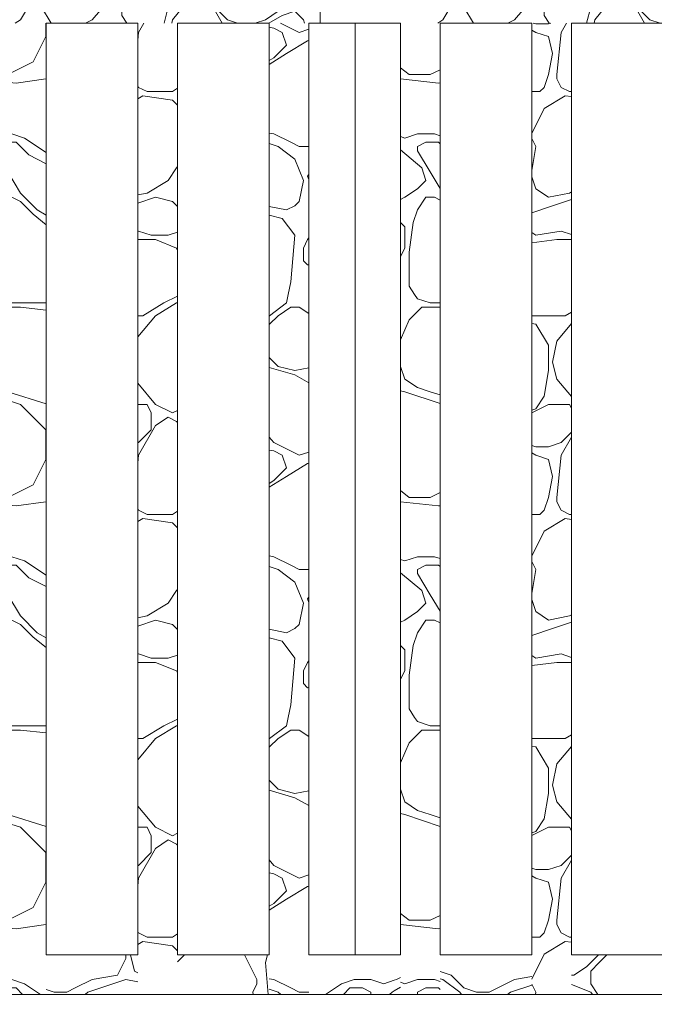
# Model space of a CAD drawing. Header units: millimetres. Extents: x -4481 to 79246, y -53000 to 18468.
# Tile 14 of 48: x 34604 to 35245, y 3550 to 4543. Entities that reach past the tile are written whole.
import ezdxf

# ---------------------------------------------------------------- set-up
doc = ezdxf.new("R2010")
doc.units = ezdxf.units.MM
doc.header["$MEASUREMENT"] = 0
for name, color, linetype in [('Nouveau_2D - Cotations pour 100ème', 7, 'Continuous'), ('Nouveau__Constr - Poteaux', 7, 'Continuous'), ('Nouveau__Constr - Poutres', 7, 'Continuous'), ('Nouveau__Murs int non porteurs - Cloisons', 7, 'Continuous')]:
    doc.layers.add(name, color=color, linetype=linetype)
doc.styles.add('STYLE_GENERE_2', font='arial.ttf')
doc.dimstyles.new('STYLE_GENERE__2', dxfattribs={"dimtxt": 300, "dimasz": 190, "dimexe": 0.18, "dimexo": 21916.318027, "dimgap": 0, "dimtad": 1, "dimlfac": 0.001, "dimzin": 0, "dimdsep": 46, "dimtxsty": 'STYLE_GENERE_2', "dimblk": 'ARROWHEAD_6', "dimblk1": 'ARROWHEAD_6', "dimblk2": 'ARROWHEAD_6', "dimcen": 0.09, "dimclrd": 7, "dimclre": 7, "dimclrt": 7, "dimazin": 0, "dimtfac": 1, "dimtdec": 4, "dimtmove": 0, "dimatfit": 3, "dimfxl": 0, "dimtolj": 1, "dimtzin": 0, "dimarcsym": 0})
doc.dimstyles.new('STYLE_GENERE__3', dxfattribs={"dimtxt": 300, "dimasz": 190, "dimexe": 0.18, "dimexo": 21959.829925, "dimgap": 0, "dimtad": 1, "dimlfac": 0.001, "dimzin": 0, "dimdsep": 46, "dimtxsty": 'STYLE_GENERE_2', "dimblk": 'ARROWHEAD_6', "dimblk1": 'ARROWHEAD_6', "dimblk2": 'ARROWHEAD_6', "dimcen": 0.09, "dimclrd": 7, "dimclre": 7, "dimclrt": 7, "dimazin": 0, "dimtfac": 1, "dimtdec": 4, "dimtmove": 0, "dimatfit": 3, "dimfxl": 0, "dimtolj": 1, "dimtzin": 0, "dimarcsym": 0})
doc.dimstyles.new('STYLE_GENERE__4', dxfattribs={"dimtxt": 300, "dimasz": 190, "dimexe": 0.18, "dimexo": 28568.917041, "dimgap": 0, "dimtad": 1, "dimlfac": 0.001, "dimzin": 0, "dimdsep": 46, "dimtxsty": 'STYLE_GENERE_2', "dimblk": 'ARROWHEAD_6', "dimblk1": 'ARROWHEAD_6', "dimblk2": 'ARROWHEAD_6', "dimcen": 0.09, "dimclrd": 7, "dimclre": 7, "dimclrt": 7, "dimazin": 0, "dimtfac": 1, "dimtdec": 4, "dimtmove": 0, "dimatfit": 3, "dimfxl": 0, "dimtolj": 1, "dimtzin": 0, "dimarcsym": 0})
doc.dimstyles.new('STYLE_GENERE__6', dxfattribs={"dimtxt": 350, "dimasz": 190, "dimexe": 0.18, "dimexo": 30247.210424, "dimgap": 0, "dimtad": 1, "dimlfac": 0.001, "dimzin": 0, "dimdsep": 46, "dimtxsty": 'STYLE_GENERE_2', "dimblk": 'ARROWHEAD_6', "dimblk1": 'ARROWHEAD_6', "dimblk2": 'ARROWHEAD_6', "dimcen": 0.09, "dimclrd": 1, "dimclre": 1, "dimclrt": 1, "dimazin": 0, "dimtfac": 1, "dimtdec": 4, "dimtmove": 0, "dimatfit": 3, "dimfxl": 0, "dimtolj": 1, "dimtzin": 0, "dimarcsym": 0})

# ---------------------------------------------------------------- blocks, each defined once
blk = doc.blocks.new('Élément de coupe_146')
at = {"layer": 'Nouveau__Murs int non porteurs - Cloisons', "color": 7, "linetype": 'Continuous', "lineweight": 5}
blk.add_line((34943, 3600), (34943, 4540), dxfattribs=at)
blk = doc.blocks.new('*X292')
at = {"layer": 'Nouveau__Constr - Poutres', "color": 7, "linetype": 'Continuous', "lineweight": 13}
for p, q in [((34279.6, 4580), (34276.25, 4573.29)), ((34280.51, 4569.03), (34284.17, 4580)), ((34327.32, 4580), (34331.71, 4569.03)), ((34353.04, 4573.29), (34339.63, 4580)), ((34366.45, 4580), (34353.04, 4573.29)), ((34374.37, 4573.29), (34377.72, 4580)), ((34403.62, 4580), (34425.56, 4569.03)), ((34411.14, 4580), (34412.76, 4577.56)), ((34472.62, 4580), (34451.16, 4573.29)), ((34493.82, 4569.03), (34504.79, 4580)), ((34617.54, 4580), (34617.54, 4573.29)), ((34621.8, 4573.29), (34621.8, 4580)), ((34706.21, 4580), (34702.86, 4573.29)), ((34707.13, 4569.03), (34710.78, 4580)), ((34753.93, 4580), (34758.32, 4569.03)), ((34779.65, 4573.29), (34766.24, 4580)), ((34793.06, 4580), (34779.65, 4573.29)), ((34800.98, 4573.29), (34804.33, 4580)), ((34830.23, 4580), (34852.18, 4569.03)), ((34837.75, 4580), (34839.38, 4577.56)), ((34899.23, 4580), (34877.77, 4573.29)), ((34920.43, 4569.03), (34931.4, 4580)), ((35044.15, 4580), (35044.15, 4573.29)), ((35048.42, 4573.29), (35048.42, 4580)), ((35132.83, 4580), (35129.47, 4573.29)), ((35133.74, 4569.03), (35137.4, 4580)), ((35180.55, 4580), (35184.93, 4569.03)), ((35206.26, 4573.29), (35192.85, 4580)), ((35219.67, 4580), (35206.26, 4573.29)), ((35227.59, 4573.29), (35230.95, 4580)), ((35256.85, 4580), (35278.79, 4569.03)), ((35264.36, 4580), (35265.99, 4577.56)), ((35325.84, 4580), (35304.39, 4573.29)), ((35347.05, 4569.03), (35358.02, 4580)), ((34276.25, 4573.3), (34250.65, 4543.43)), ((34374.37, 4556.23), (34374.37, 4573.29)), ((34412.76, 4577.56), (34425.56, 4573.29)), ((34451.16, 4573.29), (34425.56, 4573.29)), ((34617.54, 4573.29), (34617.54, 4564.76)), ((34626.07, 4556.23), (34621.8, 4573.29)), ((34702.86, 4573.3), (34677.26, 4543.43)), ((34800.98, 4556.23), (34800.98, 4573.29)), ((34839.38, 4577.56), (34852.18, 4573.29)), ((34877.77, 4573.29), (34852.18, 4573.29)), ((35044.15, 4573.29), (35044.15, 4564.76)), ((35052.68, 4556.23), (35048.42, 4573.29)), ((35129.47, 4573.3), (35103.88, 4543.43)), ((35227.59, 4556.23), (35227.59, 4573.29)), ((35265.99, 4577.56), (35278.79, 4573.29)), ((35304.39, 4573.29), (35278.79, 4573.29)), ((34280.51, 4547.7), (34280.51, 4569.03)), ((34331.71, 4569.03), (34327.44, 4556.23)), ((34348.77, 4564.76), (34331.71, 4543.43)), ((34357.3, 4569.03), (34348.77, 4564.76)), ((34370.1, 4560.5), (34357.3, 4569.03)), ((34381.81, 4540), (34370.1, 4560.5)), ((34425.56, 4569.03), (34438.36, 4560.5)), ((34438.36, 4560.5), (34438.36, 4556.23)), ((34481.02, 4556.23), (34493.82, 4569.03)), ((34617.54, 4564.76), (34604.74, 4543.43)), ((34707.13, 4547.7), (34707.13, 4569.03)), ((34758.32, 4569.03), (34754.05, 4556.23)), ((34775.39, 4564.76), (34758.32, 4543.43)), ((34783.92, 4569.03), (34775.38, 4564.76)), ((34796.72, 4560.5), (34783.92, 4569.03)), ((34808.43, 4540), (34796.71, 4560.5)), ((34852.18, 4569.03), (34864.97, 4560.5)), ((34864.97, 4560.5), (34864.97, 4556.23)), ((34907.63, 4556.23), (34920.43, 4569.03)), ((35044.15, 4564.76), (35031.35, 4543.43)), ((35133.74, 4547.7), (35133.74, 4569.03)), ((35184.93, 4569.03), (35180.67, 4556.23)), ((35202, 4564.76), (35184.93, 4543.43)), ((35210.53, 4569.03), (35202, 4564.76)), ((35223.33, 4560.5), (35210.53, 4569.03)), ((35235.04, 4540), (35223.33, 4560.5)), ((35278.79, 4569.03), (35291.59, 4560.5)), ((35291.59, 4560.5), (35291.59, 4556.23)), ((35334.25, 4556.23), (35347.05, 4569.03)), ((34327.44, 4556.23), (34323.38, 4540)), ((34387.17, 4543.43), (34374.37, 4556.23)), ((34438.36, 4551.96), (34425.56, 4543.43)), ((34438.36, 4556.23), (34438.36, 4551.96)), ((34442.63, 4547.7), (34455.42, 4551.96)), ((34455.42, 4551.96), (34463.96, 4543.43)), ((34481.02, 4540), (34481.02, 4556.23)), ((34635.81, 4540), (34626.07, 4556.23)), ((34626.07, 4556.23), (34635.81, 4540)), ((34754.05, 4556.23), (34750, 4540)), ((34813.78, 4543.43), (34800.98, 4556.23)), ((34864.97, 4551.96), (34852.18, 4543.43)), ((34864.97, 4556.23), (34864.97, 4551.96)), ((34869.24, 4547.7), (34882.04, 4551.96)), ((34882.04, 4551.96), (34890.57, 4543.43)), ((34907.63, 4540), (34907.63, 4556.23)), ((35062.42, 4540), (35052.68, 4556.23)), ((35052.68, 4556.23), (35062.42, 4540)), ((35180.67, 4556.23), (35176.61, 4540)), ((35240.39, 4543.43), (35227.59, 4556.23)), ((35291.59, 4551.96), (35278.79, 4543.43)), ((35291.59, 4556.23), (35291.59, 4551.96)), ((35295.85, 4547.7), (35308.65, 4551.96)), ((35308.65, 4551.96), (35317.18, 4543.43)), ((35334.25, 4540), (35334.25, 4556.23)), ((34243.79, 4540), (34250.65, 4543.43)), ((34285.65, 4540), (34280.51, 4547.7)), ((34331.71, 4543.43), (34331.02, 4540)), ((34397.46, 4540), (34387.17, 4543.43)), ((34425.56, 4543.43), (34415.27, 4540)), ((34429.15, 4540), (34442.62, 4547.7)), ((34463.96, 4543.43), (34464.94, 4540)), ((34604.74, 4543.43), (34599.59, 4540)), ((34670.4, 4540), (34677.26, 4543.43)), ((34712.26, 4540), (34707.13, 4547.7)), ((34758.32, 4543.43), (34757.63, 4540)), ((34824.08, 4540), (34813.78, 4543.43)), ((34852.18, 4543.43), (34841.88, 4540)), ((34855.77, 4540), (34869.24, 4547.7)), ((34890.57, 4543.43), (34891.55, 4540)), ((35031.35, 4543.43), (35026.2, 4540)), ((35097.01, 4540), (35103.88, 4543.43)), ((35138.87, 4540), (35133.74, 4547.7)), ((35184.93, 4543.43), (35184.25, 4540)), ((35250.69, 4540), (35240.39, 4543.43)), ((35278.79, 4543.43), (35268.49, 4540)), ((35282.38, 4540), (35295.85, 4547.7)), ((35317.18, 4543.43), (35318.16, 4540))]:
    blk.add_line(p, q, dxfattribs=at)
blk = doc.blocks.new('Élément de coupe_263')
at = {"layer": 'Nouveau__Constr - Poutres', "color": 7, "linetype": 'Continuous', "lineweight": 13}
for p, q in [((34723.38, 4540), (34630.79, 4540)), ((34855.97, 4540), (34763.38, 4540)), ((34988.56, 4540), (34895.97, 4540)), ((35121.16, 4540), (35028.56, 4540)), ((35253.75, 4540), (35161.16, 4540))]:
    blk.add_line(p, q, dxfattribs=at)
at = {"layer": 'Nouveau__Constr - Poutres', "lineweight": 0}
blk.add_blockref('*X292', (0, 0), dxfattribs=at)
blk = doc.blocks.new('*X314')
at = {"layer": 'Nouveau__Constr - Poutres', "color": 7, "linetype": 'Continuous', "lineweight": 13}
for p, q in [((35188.58, 3600), (35176.4, 3587.82)), ((35189.2, 3592.08), (35197.12, 3600)), ((35163.6, 3579.29), (35176.4, 3587.82)), ((35180.67, 3583.55), (35189.2, 3592.08)), ((35161.16, 3579.29), (35163.6, 3579.29)), ((35180.67, 3570.75), (35180.67, 3583.55)), ((35161.16, 3570.03), (35180.67, 3562.22)), ((35187.84, 3560), (35180.67, 3570.75)), ((35180.67, 3562.22), (35182.44, 3560))]:
    blk.add_line(p, q, dxfattribs=at)
blk = doc.blocks.new('*X315')
at = {"layer": 'Nouveau__Constr - Poutres', "color": 7, "linetype": 'Continuous', "lineweight": 13}
for p, q in [((35039.89, 3579.29), (35028.56, 3583.06)), ((35052.68, 3566.49), (35039.89, 3579.29)), ((35121.16, 3577.9), (35103.88, 3575.02)), ((35028.56, 3575.72), (35031.35, 3575.02)), ((35031.35, 3575.02), (35048.42, 3562.22)), ((35065.48, 3562.22), (35052.68, 3566.49)), ((35086.81, 3566.49), (35078.28, 3562.22)), ((35103.88, 3575.02), (35086.81, 3566.49)), ((35099.61, 3562.22), (35121.16, 3569.4)), ((35048.42, 3562.22), (35050.08, 3560)), ((35078.28, 3562.22), (35065.48, 3562.22)), ((35096.65, 3560), (35099.61, 3562.22))]:
    blk.add_line(p, q, dxfattribs=at)
blk = doc.blocks.new('*X316')
at = {"layer": 'Nouveau__Constr - Poutres', "color": 7, "linetype": 'Continuous', "lineweight": 13}
for p, q in [((34984.43, 3575.02), (34988.56, 3577.09)), ((34928.97, 3570.75), (34912.84, 3560)), ((34941.76, 3575.02), (34928.97, 3570.75)), ((34931.01, 3560), (34937.5, 3566.49)), ((34937.5, 3566.49), (34950.3, 3566.49)), ((34958.83, 3575.02), (34941.76, 3575.02)), ((34950.3, 3566.49), (34958.83, 3562.22)), ((34971.63, 3570.75), (34958.83, 3575.02)), ((34971.63, 3570.75), (34982.29, 3574.31)), ((34982.29, 3574.31), (34984.43, 3575.02)), ((34982.29, 3563.5), (34988.56, 3567.26)), ((34958.83, 3562.22), (34958.83, 3560)), ((34977.49, 3560), (34980.16, 3562.22)), ((34980.16, 3562.22), (34982.29, 3563.5))]:
    blk.add_line(p, q, dxfattribs=at)
blk = doc.blocks.new('*X317')
at = {"layer": 'Nouveau__Constr - Poutres', "color": 7, "linetype": 'Continuous', "lineweight": 13}
for p, q in [((34763.38, 3592.88), (34770.5, 3600)), ((34831.15, 3600), (34843.64, 3575.02)), ((34854.15, 3600), (34852.18, 3592.08)), ((34852.18, 3592.08), (34854.85, 3560)), ((34843.64, 3570.75), (34839.38, 3562.22)), ((34843.64, 3575.02), (34843.64, 3570.75)), ((34839.38, 3562.22), (34839.75, 3560))]:
    blk.add_line(p, q, dxfattribs=at)
blk = doc.blocks.new('*X318')
at = {"layer": 'Nouveau__Constr - Poutres', "color": 7, "linetype": 'Continuous', "lineweight": 13}
for p, q in [((34711.39, 3596.35), (34702.86, 3579.29)), ((34711.39, 3600), (34711.39, 3596.35)), ((34715.81, 3600), (34719.93, 3583.55)), ((34702.86, 3579.29), (34677.27, 3575.02)), ((34719.93, 3583.55), (34723.38, 3581.83)), ((34660.2, 3566.49), (34651.67, 3562.22)), ((34677.26, 3575.02), (34660.2, 3566.49)), ((34673, 3562.22), (34711.39, 3575.02)), ((34711.39, 3575.02), (34723.38, 3572.62)), ((34638.87, 3562.22), (34630.79, 3564.92)), ((34651.67, 3562.22), (34638.87, 3562.22)), ((34670.04, 3560), (34673, 3562.22))]:
    blk.add_line(p, q, dxfattribs=at)
blk = doc.blocks.new('Élément de coupe_264')
at = {"layer": 'Nouveau__Constr - Poutres', "color": 7, "linetype": 'Continuous', "lineweight": 13}
for p, q in [((34723.38, 3600), (34630.79, 3600)), ((34855.97, 3600), (34763.38, 3600)), ((34988.56, 3600), (34895.97, 3600)), ((35121.16, 3600), (35028.56, 3600)), ((35253.75, 3600), (35161.16, 3600)), ((34723.38, 3560), (34630.79, 3560)), ((34855.97, 3560), (34763.38, 3560)), ((34988.56, 3560), (34895.97, 3560)), ((35121.16, 3560), (35028.56, 3560)), ((35253.75, 3560), (35161.16, 3560))]:
    blk.add_line(p, q, dxfattribs=at)
at = {"layer": 'Nouveau__Constr - Poutres', "lineweight": 0}
for name in ['*X318', '*X317', '*X314', '*X316', '*X315']:
    blk.add_blockref(name, (0, 0), dxfattribs=at)
blk = doc.blocks.new('*X328')
at = {"layer": 'Nouveau__Constr - Poteaux', "color": 7, "linetype": 'Continuous', "lineweight": 13}
for p, q in [((34630.34, 4526.37), (34630.34, 4540)), ((34617.54, 4500.77), (34630.34, 4526.37)), ((34591.94, 4487.97), (34617.54, 4500.77)), ((34590.79, 4487.97), (34591.94, 4487.97)), ((34590.79, 4480.52), (34600.48, 4479.44)), ((34600.47, 4479.44), (34630.34, 4483.71)), ((34630.34, 4483.71), (34630.79, 4483.71)), ((34590.79, 4428.25), (34596.21, 4428.25)), ((34596.21, 4428.25), (34609.01, 4423.98)), ((34609.01, 4423.98), (34630.79, 4409.46)), ((34600.47, 4419.71), (34590.79, 4419.71)), ((34613.27, 4406.92), (34600.47, 4419.71)), ((34630.79, 4398.16), (34613.27, 4406.92)), ((34590.79, 4391.78), (34591.94, 4389.85)), ((34591.94, 4389.85), (34604.74, 4368.52)), ((34590.79, 4364.25), (34596.21, 4364.25)), ((34596.21, 4364.25), (34604.74, 4359.99)), ((34604.74, 4368.52), (34621.8, 4351.46)), ((34604.74, 4359.99), (34617.54, 4347.19)), ((34621.81, 4351.45), (34630.79, 4346.32)), ((34617.54, 4347.19), (34630.79, 4336.59)), ((34591.94, 4257.6), (34590.79, 4257.99)), ((34604.74, 4253.33), (34590.79, 4253.33)), ((34630.79, 4257.6), (34591.94, 4257.6)), ((34630.79, 4250.44), (34604.74, 4253.33)), ((34590.79, 4168.4), (34591.94, 4168.01)), ((34591.94, 4168.01), (34630.79, 4155.87)), ((34604.74, 4155.21), (34590.79, 4159.86)), ((34617.54, 4142.42), (34604.74, 4155.21)), ((34630.34, 4129.62), (34617.54, 4142.42)), ((34630.34, 4099.75), (34630.34, 4129.62)), ((34617.54, 4074.16), (34630.34, 4099.75)), ((34591.94, 4061.36), (34617.54, 4074.16)), ((34590.79, 4061.36), (34591.94, 4061.36)), ((34590.79, 4053.9), (34600.48, 4052.83)), ((34600.47, 4052.83), (34630.34, 4057.09)), ((34630.34, 4057.09), (34630.79, 4057.09)), ((34590.79, 4001.63), (34596.21, 4001.63)), ((34596.21, 4001.63), (34609.01, 3997.37)), ((34609.01, 3997.37), (34630.79, 3982.85)), ((34600.47, 3993.1), (34590.79, 3993.1)), ((34613.27, 3980.3), (34600.47, 3993.1)), ((34630.79, 3971.55), (34613.27, 3980.3)), ((34590.79, 3965.16), (34591.94, 3963.24)), ((34591.94, 3963.24), (34604.74, 3941.91)), ((34590.79, 3937.64), (34596.21, 3937.64)), ((34596.21, 3937.64), (34604.74, 3933.37)), ((34604.74, 3941.91), (34621.8, 3924.84)), ((34604.74, 3933.37), (34617.54, 3920.58)), ((34621.81, 3924.84), (34630.79, 3919.71)), ((34617.54, 3920.58), (34630.79, 3909.98)), ((34591.94, 3830.99), (34590.79, 3831.37)), ((34604.74, 3826.72), (34590.79, 3826.72)), ((34630.79, 3830.99), (34591.94, 3830.99)), ((34630.79, 3823.83), (34604.74, 3826.72)), ((34590.79, 3741.78), (34591.94, 3741.4)), ((34591.94, 3741.4), (34630.79, 3729.26)), ((34604.74, 3728.6), (34590.79, 3733.25)), ((34617.54, 3715.8), (34604.74, 3728.6)), ((34630.34, 3703), (34617.54, 3715.8)), ((34630.34, 3673.14), (34630.34, 3703)), ((34617.54, 3647.54), (34630.34, 3673.14)), ((34591.94, 3634.75), (34617.54, 3647.54)), ((34590.79, 3634.75), (34591.94, 3634.75)), ((34590.79, 3627.29), (34600.48, 3626.21)), ((34600.47, 3626.21), (34630.34, 3630.48)), ((34630.34, 3630.48), (34630.79, 3630.48)), ((34590.79, 3575.02), (34596.21, 3575.02)), ((34600.47, 3566.49), (34590.79, 3566.49)), ((34596.21, 3575.02), (34609.01, 3570.75)), ((34606.96, 3560), (34600.47, 3566.49)), ((34609.01, 3570.75), (34625.14, 3560))]:
    blk.add_line(p, q, dxfattribs=at)
blk = doc.blocks.new('Élément de coupe_267')
at = {"layer": 'Nouveau__Constr - Poteaux', "color": 7, "linetype": 'Continuous', "lineweight": 13}
for p, q in [((34590.79, 3600), (34590.79, 4540)), ((34630.79, 3600), (34630.79, 4540)), ((34590.79, 3560), (34630.79, 3560))]:
    blk.add_line(p, q, dxfattribs=at)
at = {"layer": 'Nouveau__Constr - Poteaux', "lineweight": 0}
blk.add_blockref('*X328', (0, 0), dxfattribs=at)
blk = doc.blocks.new('*X330')
at = {"layer": 'Nouveau__Constr - Poteaux', "color": 7, "linetype": 'Continuous', "lineweight": 13}
for p, q in [((34724.19, 4530.63), (34729.54, 4540)), ((34723.38, 4522.5), (34724.19, 4530.63)), ((34724.19, 4475.17), (34723.38, 4476.8)), ((34732.72, 4470.91), (34724.19, 4475.17)), ((34745.52, 4470.91), (34732.72, 4470.91)), ((34749.79, 4470.91), (34745.52, 4470.91)), ((34758.32, 4470.91), (34749.79, 4470.91)), ((34763.38, 4474.28), (34758.32, 4470.91)), ((34728.46, 4466.64), (34723.38, 4463.59)), ((34758.32, 4462.38), (34728.46, 4466.64)), ((34763.38, 4457.32), (34758.32, 4462.38)), ((34754.05, 4381.32), (34762.59, 4394.12)), ((34762.59, 4394.12), (34763.38, 4395.17)), ((34732.72, 4368.52), (34754.05, 4381.32)), ((34723.38, 4366.65), (34732.72, 4368.52)), ((34741.26, 4364.25), (34723.38, 4358.3)), ((34758.32, 4359.99), (34741.26, 4364.25)), ((34763.38, 4354.93), (34758.32, 4359.99)), ((34723.38, 4329.99), (34724.19, 4330.13)), ((34741.26, 4321.59), (34723.38, 4321.59)), ((34724.19, 4330.13), (34736.99, 4325.86)), ((34736.99, 4325.86), (34754.05, 4325.86)), ((34762.59, 4313.06), (34741.26, 4321.59)), ((34754.05, 4325.86), (34763.38, 4328.97)), ((34763.38, 4311.21), (34762.59, 4313.06)), ((34749.79, 4257.6), (34763.38, 4264.4)), ((34728.46, 4244.8), (34749.79, 4257.6)), ((34762.59, 4257.6), (34741.26, 4244.8)), ((34763.38, 4257.8), (34762.59, 4257.6)), ((34723.38, 4244.8), (34728.46, 4244.8)), ((34741.26, 4244.8), (34723.38, 4223.35)), ((34723.38, 4176.67), (34741.26, 4155.21)), ((34732.72, 4155.21), (34723.38, 4155.21)), ((34736.99, 4146.68), (34732.72, 4155.21)), ((34741.26, 4155.21), (34758.32, 4146.68)), ((34736.99, 4129.62), (34736.99, 4146.68)), ((34758.32, 4146.68), (34763.38, 4149.21)), ((34724.19, 4104.02), (34741.26, 4133.88)), ((34741.26, 4133.88), (34754.05, 4142.42)), ((34754.05, 4142.42), (34762.59, 4138.15)), ((34762.59, 4138.15), (34763.38, 4137.16)), ((34724.19, 4116.82), (34736.99, 4129.62)), ((34723.38, 4116.55), (34724.19, 4116.82)), ((34723.38, 4095.89), (34724.19, 4104.02)), ((34724.19, 4048.56), (34723.38, 4050.19)), ((34732.72, 4044.29), (34724.19, 4048.56)), ((34745.52, 4044.29), (34732.72, 4044.29)), ((34749.79, 4044.29), (34745.52, 4044.29)), ((34758.32, 4044.29), (34749.79, 4044.29)), ((34763.38, 4047.67), (34758.32, 4044.29)), ((34728.46, 4040.03), (34723.38, 4036.98)), ((34758.32, 4035.76), (34728.46, 4040.03)), ((34763.38, 4030.7), (34758.32, 4035.76)), ((34754.05, 3954.71), (34762.59, 3967.5)), ((34762.59, 3967.5), (34763.38, 3968.56)), ((34732.72, 3941.91), (34754.05, 3954.71)), ((34723.38, 3940.04), (34732.72, 3941.91)), ((34741.26, 3937.64), (34723.38, 3931.68)), ((34758.32, 3933.37), (34741.26, 3937.64)), ((34763.38, 3928.32), (34758.32, 3933.37)), ((34723.38, 3903.38), (34724.19, 3903.51)), ((34741.26, 3894.98), (34723.38, 3894.98)), ((34724.19, 3903.51), (34736.99, 3899.25)), ((34736.99, 3899.25), (34754.05, 3899.25)), ((34762.59, 3886.45), (34741.26, 3894.98)), ((34754.05, 3899.25), (34763.38, 3902.35)), ((34763.38, 3884.6), (34762.59, 3886.45)), ((34749.79, 3830.99), (34763.38, 3837.78)), ((34728.46, 3818.19), (34749.79, 3830.99)), ((34762.59, 3830.99), (34741.26, 3818.19)), ((34763.38, 3831.19), (34762.59, 3830.99)), ((34723.38, 3818.19), (34728.46, 3818.19)), ((34741.26, 3818.19), (34723.38, 3796.74)), ((34723.38, 3750.05), (34741.26, 3728.6)), ((34732.72, 3728.6), (34723.38, 3728.6)), ((34736.99, 3720.07), (34732.72, 3728.6)), ((34741.26, 3728.6), (34758.32, 3720.07)), ((34736.99, 3703), (34736.99, 3720.07)), ((34741.26, 3707.27), (34754.05, 3715.8)), ((34754.05, 3715.8), (34762.59, 3711.54)), ((34758.32, 3720.07), (34763.38, 3722.6)), ((34724.19, 3677.41), (34741.26, 3707.27)), ((34762.59, 3711.54), (34763.38, 3710.55)), ((34724.19, 3690.21), (34736.99, 3703)), ((34723.38, 3689.93), (34724.19, 3690.21)), ((34723.38, 3669.28), (34724.19, 3677.41)), ((34724.19, 3621.95), (34723.38, 3623.57)), ((34732.72, 3617.68), (34724.19, 3621.95)), ((34745.52, 3617.68), (34732.72, 3617.68)), ((34749.79, 3617.68), (34745.52, 3617.68)), ((34758.32, 3617.68), (34749.79, 3617.68)), ((34763.38, 3621.05), (34758.32, 3617.68)), ((34728.46, 3613.41), (34723.38, 3610.37)), ((34758.32, 3609.15), (34728.46, 3613.41)), ((34763.38, 3604.09), (34758.32, 3609.15))]:
    blk.add_line(p, q, dxfattribs=at)
blk = doc.blocks.new('Élément de coupe_268')
at = {"layer": 'Nouveau__Constr - Poteaux', "color": 7, "linetype": 'Continuous', "lineweight": 13}
for p, q in [((34723.38, 3600), (34723.38, 4540)), ((34763.38, 3600), (34763.38, 4540)), ((34723.38, 3560), (34763.38, 3560))]:
    blk.add_line(p, q, dxfattribs=at)
at = {"layer": 'Nouveau__Constr - Poteaux', "lineweight": 0}
blk.add_blockref('*X330', (0, 0), dxfattribs=at)
blk = doc.blocks.new('*X332')
at = {"layer": 'Nouveau__Constr - Poteaux', "color": 7, "linetype": 'Continuous', "lineweight": 13}
for p, q in [((34886.3, 4530.63), (34867.57, 4540)), ((34860.71, 4534.9), (34855.97, 4535.85)), ((34869.24, 4530.63), (34860.71, 4534.9)), ((34873.51, 4517.84), (34869.24, 4530.63)), ((34895.97, 4533.86), (34886.3, 4530.63)), ((34894.84, 4522.1), (34873.51, 4509.3)), ((34895.97, 4522.48), (34894.84, 4522.1)), ((34860.71, 4505.04), (34873.51, 4517.84)), ((34873.5, 4509.3), (34855.97, 4498.34)), ((34855.97, 4502.19), (34860.71, 4505.04)), ((34855.97, 4429.04), (34860.71, 4428.25)), ((34860.71, 4428.25), (34877.77, 4419.71)), ((34864.97, 4415.45), (34855.97, 4418.45)), ((34882.04, 4402.65), (34864.97, 4415.45)), ((34877.77, 4419.71), (34886.3, 4415.45)), ((34886.3, 4415.45), (34895.97, 4415.45)), ((34890.57, 4381.32), (34882.04, 4402.65)), ((34886.3, 4359.99), (34890.57, 4381.32)), ((34895.97, 4387.29), (34894.84, 4385.58)), ((34894.84, 4385.58), (34895.97, 4382.18)), ((34855.97, 4354.96), (34873.51, 4351.46)), ((34873.51, 4351.46), (34882.04, 4355.72)), ((34882.04, 4355.72), (34886.3, 4359.99)), ((34869.24, 4342.92), (34855.97, 4346.24)), ((34882.04, 4325.86), (34869.24, 4342.92)), ((34877.77, 4278.93), (34882.04, 4325.86)), ((34894.84, 4321.59), (34890.57, 4313.06)), ((34895.97, 4323.29), (34894.84, 4321.59)), ((34890.57, 4313.06), (34890.57, 4300.26)), ((34890.57, 4300.26), (34894.84, 4296)), ((34894.84, 4296), (34895.97, 4296.14)), ((34875.21, 4266.13), (34877.77, 4278.93)), ((34873.51, 4257.6), (34875.21, 4266.13)), ((34856.44, 4244.8), (34873.51, 4257.6)), ((34877.77, 4253.33), (34864.97, 4244.8)), ((34886.3, 4253.33), (34877.77, 4253.33)), ((34895.97, 4246.89), (34886.3, 4253.33)), ((34855.97, 4244.65), (34856.44, 4244.8)), ((34864.97, 4244.8), (34856.44, 4236.27)), ((34856.44, 4236.27), (34855.97, 4235.33)), ((34855.97, 4202.61), (34864.97, 4193.61)), ((34882.04, 4185.08), (34855.97, 4192.52)), ((34864.97, 4193.61), (34882.04, 4189.34)), ((34882.04, 4189.34), (34895.97, 4192.13)), ((34895.97, 4177.11), (34882.04, 4185.08)), ((34855.97, 4122.34), (34860.71, 4116.82)), ((34886.3, 4104.02), (34860.71, 4116.82)), ((34860.71, 4108.29), (34855.97, 4109.23)), ((34869.24, 4104.02), (34860.71, 4108.29)), ((34873.51, 4091.22), (34869.24, 4104.02)), ((34895.97, 4107.24), (34886.3, 4104.02)), ((34894.84, 4095.49), (34873.51, 4082.69)), ((34895.97, 4095.87), (34894.84, 4095.49)), ((34860.71, 4078.42), (34873.51, 4091.22)), ((34873.5, 4082.69), (34855.97, 4071.73)), ((34855.97, 4075.58), (34860.71, 4078.42)), ((34855.97, 4002.42), (34860.71, 4001.63)), ((34860.71, 4001.63), (34877.77, 3993.1)), ((34864.97, 3988.83), (34855.97, 3991.84)), ((34882.04, 3976.04), (34864.97, 3988.83)), ((34877.77, 3993.1), (34886.3, 3988.83)), ((34886.3, 3988.83), (34895.97, 3988.83)), ((34890.57, 3954.71), (34882.04, 3976.04)), ((34886.3, 3933.37), (34890.57, 3954.71)), ((34895.97, 3960.67), (34894.84, 3958.97)), ((34894.84, 3958.97), (34895.97, 3955.57)), ((34855.97, 3928.35), (34873.51, 3924.84)), ((34873.51, 3924.84), (34882.04, 3929.11)), ((34882.04, 3929.11), (34886.3, 3933.37)), ((34869.24, 3916.31), (34855.97, 3919.63)), ((34882.04, 3899.25), (34869.24, 3916.31)), ((34877.77, 3852.32), (34882.04, 3899.25)), ((34894.84, 3894.98), (34890.57, 3886.45)), ((34895.97, 3896.68), (34894.84, 3894.98)), ((34890.57, 3886.45), (34890.57, 3873.65)), ((34890.57, 3873.65), (34894.84, 3869.38)), ((34894.84, 3869.38), (34895.97, 3869.52)), ((34875.21, 3839.52), (34877.77, 3852.32)), ((34873.51, 3830.99), (34875.21, 3839.52)), ((34856.44, 3818.19), (34873.51, 3830.99)), ((34877.77, 3826.72), (34864.97, 3818.19)), ((34886.3, 3826.72), (34877.77, 3826.72)), ((34895.97, 3820.28), (34886.3, 3826.72)), ((34855.97, 3818.03), (34856.44, 3818.19)), ((34864.97, 3818.19), (34856.44, 3809.66)), ((34856.44, 3809.66), (34855.97, 3808.72)), ((34855.97, 3776), (34864.97, 3767)), ((34882.04, 3758.46), (34855.97, 3765.91)), ((34864.97, 3767), (34882.04, 3762.73)), ((34882.04, 3762.73), (34895.97, 3765.52)), ((34895.97, 3750.5), (34882.04, 3758.46)), ((34855.97, 3695.73), (34860.71, 3690.21)), ((34886.3, 3677.41), (34860.71, 3690.21)), ((34860.71, 3681.67), (34855.97, 3682.62)), ((34869.24, 3677.41), (34860.71, 3681.67)), ((34873.51, 3664.61), (34869.24, 3677.41)), ((34895.97, 3680.63), (34886.3, 3677.41)), ((34894.84, 3668.87), (34873.51, 3656.08)), ((34895.97, 3669.25), (34894.84, 3668.87)), ((34873.5, 3656.07), (34855.97, 3645.12)), ((34860.71, 3651.81), (34873.51, 3664.61)), ((34855.97, 3648.97), (34860.71, 3651.81)), ((34855.97, 3575.81), (34860.71, 3575.02)), ((34860.71, 3575.02), (34877.77, 3566.49)), ((34877.77, 3566.49), (34886.3, 3562.22)), ((34864.97, 3562.22), (34855.97, 3565.22)), ((34867.94, 3560), (34864.97, 3562.22)), ((34886.3, 3562.22), (34895.97, 3562.22))]:
    blk.add_line(p, q, dxfattribs=at)
blk = doc.blocks.new('Élément de coupe_269')
at = {"layer": 'Nouveau__Constr - Poteaux', "color": 7, "linetype": 'Continuous', "lineweight": 13}
for p, q in [((34855.97, 3600), (34855.97, 4540)), ((34895.97, 3600), (34895.97, 4540)), ((34855.97, 3560), (34895.97, 3560))]:
    blk.add_line(p, q, dxfattribs=at)
at = {"layer": 'Nouveau__Constr - Poteaux', "lineweight": 0}
blk.add_blockref('*X332', (0, 0), dxfattribs=at)
blk = doc.blocks.new('*X334')
at = {"layer": 'Nouveau__Constr - Poteaux', "color": 7, "linetype": 'Continuous', "lineweight": 13}
for p, q in [((34988.56, 4494.9), (34997.22, 4487.97)), ((35018.55, 4487.97), (35028.56, 4492.98)), ((34988.56, 4483.62), (34988.69, 4483.71)), ((34988.69, 4483.71), (35027.09, 4479.44)), ((34997.22, 4487.97), (35018.55, 4487.97)), ((35027.09, 4479.44), (35028.56, 4479.65)), ((34992.96, 4423.98), (34988.56, 4425.44)), ((34992.96, 4423.98), (35005.76, 4428.25)), ((35005.76, 4428.25), (35022.82, 4428.25)), ((35022.82, 4428.25), (35028.56, 4426.33)), ((35010.02, 4394.12), (34988.56, 4412)), ((35014.29, 4419.71), (35005.76, 4415.45)), ((35005.76, 4415.45), (35005.76, 4411.18)), ((35005.76, 4411.18), (35018.55, 4389.85)), ((35027.09, 4419.71), (35014.29, 4419.71)), ((35028.56, 4418.24), (35027.09, 4419.71)), ((35014.29, 4381.32), (35010.02, 4394.12)), ((35005.76, 4372.79), (35014.29, 4381.32)), ((35018.55, 4389.85), (35028.56, 4373.17)), ((34992.96, 4364.25), (35005.76, 4372.79)), ((34988.56, 4362.06), (34992.96, 4364.25)), ((35005.76, 4351.46), (35014.29, 4364.25)), ((35014.29, 4364.25), (35022.82, 4364.25)), ((35022.82, 4364.25), (35028.56, 4361.38)), ((35001.49, 4338.66), (35005.76, 4351.46)), ((34992.96, 4334.39), (34988.56, 4338.79)), ((34992.96, 4334.39), (34992.96, 4313.06)), ((34997.22, 4308.79), (35001.49, 4338.66)), ((34992.96, 4313.06), (34988.69, 4304.53)), ((34988.69, 4304.53), (34988.56, 4304.46)), ((34997.22, 4291.73), (34997.22, 4308.79)), ((34997.22, 4274.67), (34997.22, 4291.73)), ((35002.91, 4266.13), (34997.22, 4274.67)), ((34988.69, 4266.13), (34988.56, 4266.26)), ((34988.69, 4236.27), (34988.69, 4266.13)), ((35005.76, 4261.87), (35002.91, 4266.13)), ((35018.55, 4257.6), (35005.76, 4261.87)), ((35010.02, 4253.33), (34997.22, 4240.54)), ((35028.56, 4253.33), (35010.02, 4253.33)), ((35028.56, 4257.6), (35018.55, 4257.6)), ((34997.22, 4240.54), (34988.56, 4220.33)), ((34988.56, 4236.01), (34988.69, 4236.27)), ((34988.56, 4193.86), (34988.69, 4193.61)), ((34988.69, 4193.61), (34992.96, 4180.81)), ((34992.96, 4180.81), (35005.76, 4172.28)), ((34992.96, 4168.01), (34988.56, 4169.11)), ((35028.56, 4156.14), (34992.96, 4168.01)), ((35005.76, 4172.28), (35018.55, 4168.01)), ((35018.55, 4168.01), (35028.56, 4164.88)), ((34988.56, 4068.29), (34997.22, 4061.36)), ((35018.55, 4061.36), (35028.56, 4066.36)), ((34988.56, 4057.01), (34988.69, 4057.09)), ((34988.69, 4057.09), (35027.09, 4052.83)), ((34997.22, 4061.36), (35018.55, 4061.36)), ((35027.09, 4052.83), (35028.56, 4053.04)), ((34992.96, 3997.37), (34988.56, 3998.83)), ((34992.96, 3997.37), (35005.76, 4001.63)), ((35005.76, 4001.63), (35022.82, 4001.63)), ((35022.82, 4001.63), (35028.56, 3999.72)), ((35010.02, 3967.5), (34988.56, 3985.39)), ((35014.29, 3993.1), (35005.76, 3988.83)), ((35005.76, 3988.83), (35005.76, 3984.57)), ((35005.76, 3984.57), (35018.55, 3963.24)), ((35027.09, 3993.1), (35014.29, 3993.1)), ((35028.56, 3991.62), (35027.09, 3993.1)), ((35014.29, 3954.71), (35010.02, 3967.5)), ((35005.76, 3946.17), (35014.29, 3954.71)), ((35018.55, 3963.24), (35028.56, 3946.56)), ((34992.96, 3937.64), (35005.76, 3946.17)), ((34988.56, 3935.44), (34992.96, 3937.64)), ((35005.76, 3924.84), (35014.29, 3937.64)), ((35014.29, 3937.64), (35022.82, 3937.64)), ((35022.82, 3937.64), (35028.56, 3934.77)), ((35001.49, 3912.04), (35005.76, 3924.84)), ((34992.96, 3907.78), (34988.56, 3912.17)), ((34992.96, 3907.78), (34992.96, 3886.45)), ((34997.22, 3882.18), (35001.49, 3912.04)), ((34992.96, 3886.45), (34988.69, 3877.92)), ((34988.69, 3877.92), (34988.56, 3877.85)), ((34997.22, 3865.12), (34997.22, 3882.18)), ((34997.22, 3848.05), (34997.22, 3865.12)), ((35002.91, 3839.52), (34997.22, 3848.05)), ((34988.69, 3839.52), (34988.56, 3839.65)), ((34988.69, 3809.66), (34988.69, 3839.52)), ((35005.76, 3835.25), (35002.91, 3839.52)), ((35018.55, 3830.99), (35005.76, 3835.25)), ((35010.02, 3826.72), (34997.22, 3813.92)), ((35028.56, 3826.72), (35010.02, 3826.72)), ((35028.56, 3830.99), (35018.55, 3830.99)), ((34997.22, 3813.92), (34988.56, 3793.72)), ((34988.56, 3809.4), (34988.69, 3809.66)), ((34988.56, 3767.25), (34988.69, 3767)), ((34988.69, 3767), (34992.96, 3754.2)), ((34992.96, 3754.2), (35005.76, 3745.66)), ((35005.76, 3745.67), (35018.55, 3741.4)), ((34992.96, 3741.4), (34988.56, 3742.5)), ((35028.56, 3729.53), (34992.96, 3741.4)), ((35018.55, 3741.4), (35028.56, 3738.27)), ((34988.56, 3641.67), (34997.22, 3634.75)), ((35018.55, 3634.75), (35028.56, 3639.75)), ((34988.56, 3630.39), (34988.69, 3630.48)), ((34988.69, 3630.48), (35027.09, 3626.21)), ((34997.22, 3634.75), (35018.55, 3634.75)), ((35027.09, 3626.21), (35028.56, 3626.42)), ((34992.96, 3570.75), (34988.56, 3572.22)), ((34992.96, 3570.75), (35005.76, 3575.02)), ((35005.76, 3575.02), (35022.82, 3575.02)), ((35014.29, 3566.49), (35005.76, 3562.22)), ((35027.09, 3566.49), (35014.29, 3566.49)), ((35022.82, 3575.02), (35028.56, 3573.11)), ((35028.56, 3565.01), (35027.09, 3566.49)), ((35005.76, 3562.22), (35005.76, 3560))]:
    blk.add_line(p, q, dxfattribs=at)
blk = doc.blocks.new('Élément de coupe_270')
at = {"layer": 'Nouveau__Constr - Poteaux', "color": 7, "linetype": 'Continuous', "lineweight": 13}
for p, q in [((34988.56, 3600), (34988.56, 4540)), ((35028.56, 3600), (35028.56, 4540)), ((34988.56, 3560), (35028.56, 3560))]:
    blk.add_line(p, q, dxfattribs=at)
at = {"layer": 'Nouveau__Constr - Poteaux', "lineweight": 0}
blk.add_blockref('*X334', (0, 0), dxfattribs=at)
blk = doc.blocks.new('*X336')
at = {"layer": 'Nouveau__Constr - Poteaux', "color": 7, "linetype": 'Continuous', "lineweight": 13}
for p, q in [((35122.71, 4540), (35125.21, 4539.17)), ((35138.01, 4539.17), (35140.51, 4540)), ((35150.81, 4530.63), (35156.16, 4540)), ((35125.21, 4530.63), (35121.16, 4532.95)), ((35125.21, 4539.17), (35138.01, 4539.17)), ((35138.01, 4526.37), (35125.21, 4530.63)), ((35146.54, 4487.97), (35150.8, 4530.63)), ((35142.27, 4509.3), (35138.01, 4526.37)), ((35138.01, 4487.97), (35142.27, 4509.3)), ((35133.74, 4475.17), (35138.01, 4487.97)), ((35146.54, 4483.71), (35146.54, 4487.97)), ((35150.8, 4475.17), (35146.54, 4483.71)), ((35121.16, 4470.91), (35129.47, 4470.91)), ((35129.47, 4470.91), (35133.74, 4475.17)), ((35159.34, 4470.91), (35150.8, 4475.17)), ((35161.16, 4470.91), (35159.34, 4470.91)), ((35155.07, 4466.64), (35133.74, 4453.84)), ((35161.16, 4465.77), (35155.07, 4466.64)), ((35133.74, 4453.84), (35121.16, 4428.68)), ((35121.16, 4423.55), (35125.21, 4415.45)), ((35125.21, 4415.45), (35121.16, 4391.14)), ((35121.16, 4384.94), (35125.21, 4372.79)), ((35125.21, 4372.79), (35138.01, 4364.25)), ((35138.01, 4364.25), (35159.34, 4368.52)), ((35161.16, 4362.02), (35142.27, 4355.72)), ((35159.34, 4368.52), (35161.16, 4369.61)), ((35142.27, 4355.72), (35121.16, 4348.68)), ((35121.16, 4328.56), (35125.21, 4325.86)), ((35146.54, 4321.59), (35121.16, 4318.42)), ((35125.21, 4325.86), (35150.8, 4330.13)), ((35161.16, 4321.59), (35146.54, 4321.59)), ((35150.8, 4330.13), (35161.16, 4326.67)), ((35121.16, 4244.8), (35133.74, 4244.8)), ((35133.74, 4244.8), (35155.07, 4244.8)), ((35155.07, 4244.8), (35161.16, 4248.45)), ((35121.16, 4236.85), (35125.21, 4236.27)), ((35125.21, 4236.27), (35138.01, 4214.94)), ((35161.16, 4236.75), (35146.54, 4219.21)), ((35138.01, 4214.94), (35138.01, 4189.34)), ((35146.54, 4219.21), (35142.27, 4197.88)), ((35142.27, 4197.88), (35146.54, 4180.81)), ((35138.01, 4189.34), (35133.74, 4163.75)), ((35146.54, 4180.81), (35161.16, 4163.27)), ((35133.74, 4163.75), (35125.21, 4150.95)), ((35138.01, 4155.21), (35121.16, 4146.79)), ((35159.34, 4155.21), (35138.01, 4155.21)), ((35161.16, 4151.57), (35159.34, 4155.21)), ((35125.21, 4150.95), (35121.16, 4149.6)), ((35150.8, 4116.82), (35161.16, 4127.17)), ((35121.16, 4113.9), (35125.21, 4112.55)), ((35138.01, 4112.55), (35150.8, 4116.82)), ((35150.81, 4104.02), (35161.16, 4122.14)), ((35125.21, 4104.02), (35121.16, 4106.34)), ((35125.21, 4112.55), (35138.01, 4112.55)), ((35138.01, 4099.75), (35125.21, 4104.02)), ((35146.54, 4061.36), (35150.8, 4104.02)), ((35142.27, 4082.69), (35138.01, 4099.75)), ((35138.01, 4061.36), (35142.27, 4082.69)), ((35133.74, 4048.56), (35138.01, 4061.36)), ((35146.54, 4057.09), (35146.54, 4061.36)), ((35150.8, 4048.56), (35146.54, 4057.09)), ((35121.16, 4044.29), (35129.47, 4044.29)), ((35129.47, 4044.29), (35133.74, 4048.56)), ((35159.34, 4044.29), (35150.8, 4048.56)), ((35161.16, 4044.29), (35159.34, 4044.29)), ((35155.07, 4040.03), (35133.74, 4027.23)), ((35161.16, 4039.16), (35155.07, 4040.03)), ((35133.74, 4027.23), (35121.16, 4002.06)), ((35121.16, 3996.94), (35125.21, 3988.83)), ((35125.21, 3988.83), (35121.16, 3964.53)), ((35121.16, 3958.33), (35125.21, 3946.17)), ((35125.21, 3946.17), (35138.01, 3937.64)), ((35138.01, 3937.64), (35159.34, 3941.91)), ((35161.16, 3935.4), (35142.27, 3929.11)), ((35159.34, 3941.91), (35161.16, 3943)), ((35142.27, 3929.11), (35121.16, 3922.07)), ((35121.16, 3901.95), (35125.21, 3899.25)), ((35146.54, 3894.98), (35121.16, 3891.81)), ((35125.21, 3899.25), (35150.8, 3903.51)), ((35161.16, 3894.98), (35146.54, 3894.98)), ((35150.8, 3903.51), (35161.16, 3900.06)), ((35121.16, 3818.19), (35133.74, 3818.19)), ((35133.74, 3818.19), (35155.07, 3818.19)), ((35155.07, 3818.19), (35161.16, 3821.84)), ((35121.16, 3810.24), (35125.21, 3809.66)), ((35125.21, 3809.66), (35138.01, 3788.33)), ((35161.16, 3810.13), (35146.54, 3792.59)), ((35138.01, 3788.33), (35138.01, 3762.73)), ((35146.54, 3792.59), (35142.27, 3771.26)), ((35142.27, 3771.26), (35146.54, 3754.2)), ((35138.01, 3762.73), (35133.74, 3737.13)), ((35146.54, 3754.2), (35161.16, 3736.66)), ((35133.74, 3737.13), (35125.21, 3724.33)), ((35138.01, 3728.6), (35121.16, 3720.18)), ((35159.34, 3728.6), (35138.01, 3728.6)), ((35161.16, 3724.96), (35159.34, 3728.6)), ((35125.21, 3724.33), (35121.16, 3722.98)), ((35150.8, 3690.21), (35161.16, 3700.56)), ((35121.16, 3687.29), (35125.21, 3685.94)), ((35125.21, 3685.94), (35138.01, 3685.94)), ((35138.01, 3685.94), (35150.8, 3690.21)), ((35150.81, 3677.41), (35161.16, 3695.52)), ((35125.21, 3677.41), (35121.16, 3679.72)), ((35138.01, 3673.14), (35125.21, 3677.41)), ((35146.54, 3634.74), (35150.8, 3677.41)), ((35142.27, 3656.08), (35138.01, 3673.14)), ((35138.01, 3634.75), (35142.27, 3656.08)), ((35133.74, 3621.95), (35138.01, 3634.75)), ((35146.54, 3630.48), (35146.54, 3634.75)), ((35150.8, 3621.95), (35146.54, 3630.48)), ((35121.16, 3617.68), (35129.47, 3617.68)), ((35129.47, 3617.68), (35133.74, 3621.95)), ((35159.34, 3617.68), (35150.8, 3621.95)), ((35161.16, 3617.68), (35159.34, 3617.68)), ((35155.07, 3613.41), (35133.74, 3600.62)), ((35161.16, 3612.55), (35155.07, 3613.41)), ((35133.74, 3600.62), (35121.16, 3575.45)), ((35121.16, 3570.32), (35125.21, 3562.22)), ((35125.21, 3562.22), (35124.84, 3560))]:
    blk.add_line(p, q, dxfattribs=at)
blk = doc.blocks.new('Élément de coupe_271')
at = {"layer": 'Nouveau__Constr - Poteaux', "color": 7, "linetype": 'Continuous', "lineweight": 13}
for p, q in [((35121.16, 3600), (35121.16, 4540)), ((35161.16, 3600), (35161.16, 4540)), ((35121.16, 3560), (35161.16, 3560))]:
    blk.add_line(p, q, dxfattribs=at)
at = {"layer": 'Nouveau__Constr - Poteaux', "lineweight": 0}
blk.add_blockref('*X336', (0, 0), dxfattribs=at)
blk = doc.blocks.new('*D432')
at = {"layer": 'Nouveau_2D - Cotations pour 100ème', "color": 7, "linetype": 'Continuous', "lineweight": 13}
for p, q in [((46989.05, 3660), (47189.05, 3460)), ((47089.05, 3340), (47089.05, 3560)), ((46989.05, 3440), (47189.05, 3240)), ((47276.55, 3340), (46901.55, 3340))]:
    blk.add_line(p, q, dxfattribs=at)
blk = doc.blocks.new('ARROWHEAD_6')
at = {"color": 0, "linetype": 'Continuous', "lineweight": 0}
for p, q in [((-0.5, -0.5), (0.5, 0.5)), ((0, 0), (-1, 0))]:
    blk.add_line(p, q, dxfattribs=at)
blk = doc.blocks.new('*D433')
at = {"layer": 'Nouveau_2D - Cotations pour 100ème', "color": 7, "linetype": 'Continuous', "lineweight": 13}
for p, q in [((47089.05, 6864), (47089.05, 7014)), ((47189.05, 6764), (46989.05, 6964)), ((47276.55, 6864), (46901.55, 6864)), ((47089.05, 3560), (47089.05, 6864)), ((46989.05, 3660), (47189.05, 3460)), ((47276.55, 3560), (46901.55, 3560)), ((47089.05, 3340), (47089.05, 3560))]:
    blk.add_line(p, q, dxfattribs=at)
at = {"layer": 'Nouveau_2D - Cotations pour 100ème', "color": 7, "lineweight": 13, "insert": (47029.05, 4811.62), "char_height": 300, "attachment_point": 7, "rotation": 90, "style": 'STYLE_GENERE_2'}
blk.add_mtext('{\\A1;\\fArial|b1|i0|c0|p0;3,30}', dxfattribs=at)
blk = doc.blocks.new('*D439')
at = {"layer": 'Nouveau_2D - Cotations pour 100ème', "color": 7, "linetype": 'Continuous', "lineweight": 13}
for p, q in [((53635.76, 3660), (53835.76, 3460)), ((53735.76, 3340), (53735.76, 3560)), ((53635.76, 3440), (53835.76, 3240)), ((53923.26, 3340), (53548.26, 3340))]:
    blk.add_line(p, q, dxfattribs=at)
blk = doc.blocks.new('*D440')
at = {"layer": 'Nouveau_2D - Cotations pour 100ème', "color": 7, "linetype": 'Continuous', "lineweight": 13}
for p, q in [((53735.76, 6864), (53735.76, 7014)), ((53835.76, 6764), (53635.76, 6964)), ((53923.26, 6864), (53548.26, 6864)), ((53735.76, 3560), (53735.76, 6864)), ((53635.76, 3660), (53835.76, 3460)), ((53923.26, 3560), (53548.26, 3560)), ((53735.76, 3340), (53735.76, 3560))]:
    blk.add_line(p, q, dxfattribs=at)
at = {"layer": 'Nouveau_2D - Cotations pour 100ème', "color": 7, "lineweight": 13, "insert": (53675.76, 4811.62), "char_height": 300, "attachment_point": 7, "rotation": 90, "style": 'STYLE_GENERE_2'}
blk.add_mtext('{\\A1;\\fArial|b1|i0|c0|p0;3,30}', dxfattribs=at)
blk = doc.blocks.new('*D444')
at = {"layer": 'Nouveau_2D - Cotations pour 100ème', "color": 7, "linetype": 'Continuous', "lineweight": 13}
for p, q in [((40404.09, 3660), (40604.09, 3460)), ((40504.09, 3340), (40504.09, 3560)), ((40404.09, 3440), (40604.09, 3240)), ((40691.59, 3340), (40316.59, 3340)), ((40504.09, 2661), (40504.09, 3340))]:
    blk.add_line(p, q, dxfattribs=at)
blk = doc.blocks.new('*D445')
at = {"layer": 'Nouveau_2D - Cotations pour 100ème', "color": 7, "linetype": 'Continuous', "lineweight": 13}
for p, q in [((40504.09, 6864), (40504.09, 7014)), ((40604.09, 6764), (40404.09, 6964)), ((40691.59, 6864), (40316.59, 6864)), ((40504.09, 3560), (40504.09, 6864)), ((40404.09, 3660), (40604.09, 3460)), ((40691.59, 3560), (40316.59, 3560)), ((40504.09, 3340), (40504.09, 3560))]:
    blk.add_line(p, q, dxfattribs=at)
at = {"layer": 'Nouveau_2D - Cotations pour 100ème', "color": 7, "lineweight": 13, "char_height": 300, "attachment_point": 7, "rotation": 90, "style": 'STYLE_GENERE_2'}
for s, insert in [('{\\A1;\\fArial|b1|i0|c0|p0;3,30}', (40444.09, 5040.44)), ('{\\A1;\\fArial|b1|i0|c0|p0;22}', (40444.09, 3660))]:
    blk.add_mtext(s, dxfattribs=dict(at, insert=insert))
blk = doc.blocks.new('*D448')
at = {"layer": 'Nouveau_2D - Cotations pour 100ème', "color": 1, "linetype": 'Continuous', "lineweight": 15}
for p, q in [((24272.28, 8270), (24272.28, 8420)), ((24372.28, 8170), (24172.28, 8370)), ((24459.78, 8270), (24084.78, 8270)), ((24272.28, 825.97), (24272.28, 8270)), ((24172.28, 925.97), (24372.28, 725.97)), ((24459.78, 825.97), (24084.78, 825.97)), ((24272.28, 675.97), (24272.28, 825.97))]:
    blk.add_line(p, q, dxfattribs=at)
at = {"layer": 'Nouveau_2D - Cotations pour 100ème', "color": 1, "lineweight": 15, "insert": (24202.28, 4080.88), "char_height": 350, "attachment_point": 7, "rotation": 90, "style": 'STYLE_GENERE_2'}
blk.add_mtext('{\\A1;\\fArial|b1|i0|c0|p0;7,44}', dxfattribs=at)

msp = doc.modelspace()

# ---------------------------------------------------------------- block references
at = {"layer": 'Nouveau__Constr - Poteaux', "lineweight": 0}
for name in ['Élément de coupe_267', 'Élément de coupe_268', 'Élément de coupe_269', 'Élément de coupe_270', 'Élément de coupe_271']:
    msp.add_blockref(name, (0, 0), dxfattribs=at)
at = {"layer": 'Nouveau__Constr - Poutres', "lineweight": 0}
for name in ['Élément de coupe_263', 'Élément de coupe_264']:
    msp.add_blockref(name, (0, 0), dxfattribs=at)
at = {"layer": 'Nouveau__Murs int non porteurs - Cloisons', "lineweight": 0}
msp.add_blockref('Élément de coupe_146', (0, 0), dxfattribs=at)

# ---------------------------------------------------------------- dimensions: what is measured, and where the dimension line sits
at = {"layer": 'Nouveau_2D - Cotations pour 100ème', "color": 1, "linetype": 'Continuous', "lineweight": 15}
dim = msp.add_linear_dim(base=(24272.278, 8270), p1=(24267.032, 825.971), p2=(54596, 8270), angle=90, dimstyle='STYLE_GENERE__6', dxfattribs=at)
dim.commit()
dim.dimension.update_dxf_attribs({"geometry": '*D448', "text_midpoint": (24027.278, 4533.979), "dimtype": 160, "text_rotation": 90})
at = {"layer": 'Nouveau_2D - Cotations pour 100ème', "color": 7, "linetype": 'Continuous', "lineweight": 13}
for base, p1, p2, dimstyle, picture, middle in [((47089.048, 6864), (25100, 3560), (25100, 6864), 'STYLE_GENERE__2', '*D433', (46879.048, 5199.994)), ((53735.764, 6864), (25100, 3560), (25100, 6864), 'STYLE_GENERE__4', '*D440', (53525.764, 5199.994)), ((40504.092, 6864), (25100, 3560), (25100, 6864), 'STYLE_GENERE__3', '*D445', (40294.092, 5428.812)), ((40504.092, 3560), (25100, 3340), (25100, 3560), 'STYLE_GENERE__3', '*D444', (40294.092, 3888.309)), ((47089.048, 3560), (25100, 3340), (25100, 3560), 'STYLE_GENERE__2', '*D432', (46879.048, 3010.674)), ((53735.764, 3560), (25100, 3340), (25100, 3560), 'STYLE_GENERE__4', '*D439', (53525.764, 3010.674))]:
    dim = msp.add_linear_dim(base=base, p1=p1, p2=p2, angle=90, dimstyle=dimstyle, dxfattribs=at)
    dim.commit()
    dim.dimension.update_dxf_attribs({"geometry": picture, "text_midpoint": middle, "dimtype": 160, "text_rotation": 90})

doc.saveas('drawing.dxf')
